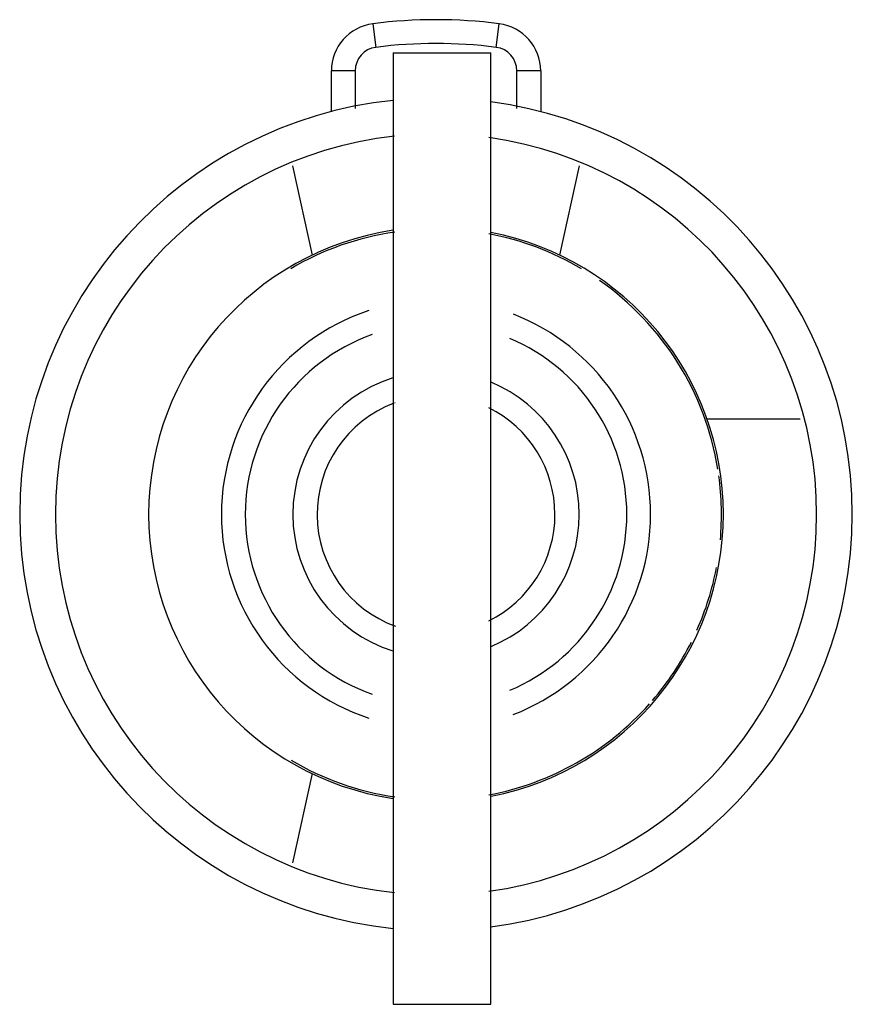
# Model space of a CAD drawing. Header units: millimetres. Extents: x 2.4 to 19.9, y 5 to 25.7.
import ezdxf

# ---------------------------------------------------------------- set-up
doc = ezdxf.new("R2010")
doc.units = ezdxf.units.MM
doc.header["$LTSCALE"] = 2.008589
doc.layers.get('0').update_dxf_attribs({"linetype": 'CONTINUOUS'})

msp = doc.modelspace()

# ---------------------------------------------------------------- linework, layer by layer
at = {"color": 7}
for p, q in [((9.849, 25.582), (9.913, 25.086)), ((12.44, 25.086), (12.504, 25.582)), ((10.277, 24.967), (10.277, 4.967)), ((10.277, 24.967), (12.327, 24.967)), ((12.327, 4.967), (12.327, 24.967)), ((8.977, 23.732), (8.977, 24.59)), ((9.477, 24.59), (8.977, 24.59)), ((9.477, 24.59), (9.477, 23.797)), ((12.877, 23.797), (12.877, 24.59)), ((13.377, 24.59), (12.877, 24.59)), ((13.377, 24.59), (13.377, 23.733)), ((8.157, 22.594), (8.573, 20.717)), ((13.78, 20.717), (14.196, 22.594)), ((18.834, 17.267), (16.876, 17.267)), ((8.573, 9.817), (8.157, 7.941)), ((10.277, 4.967), (12.327, 4.967))]:
    msp.add_line(p, q, dxfattribs=at)
for centre, radius, start, end in [((9.977, 24.59), 1, 97.3344, 180), ((11.177, 15.267), 10.4, 82.6656, 97.3344), ((12.377, 24.59), 1, 0, 82.6656), ((9.977, 24.59), 0.5, 97.3344, 180), ((11.177, 15.267), 9.9, 82.6656, 97.3344), ((12.377, 24.59), 0.5, 0, 82.6656), ((11.177, 15.267), 8.75, 95.9158, 264.0837), ((11.177, 15.267), 8.75, 277.5578, 82.4423), ((11.177, 15.267), 8, 96.2535, 263.7485), ((11.177, 15.267), 8, 277.9826, 82.0195), ((11.177, 15.267), 6.04, 98.57, 261.43), ((11.177, 15.267), 6, 98.3241, 120.5915), ((11.177, 15.267), 6, 59.337, 79.3636), ((11.177, 15.267), 6.04, 281.0954, 78.9986), ((11.177, 15.267), 6, 9.1082, 55.0803), ((11.177, 15.267), 4.51, 108.2119, 251.7614), ((11.177, 15.267), 4.51, 291.1189, 68.8543), ((11.177, 15.267), 4.01, 109.5088, 250.4912), ((11.177, 15.267), 4.01, 292.7854, 67.2146), ((11.177, 15.267), 3.01, 107.4845, 252.5155), ((11.177, 15.267), 3.01, 292.6625, 67.3375), ((11.177, 15.267), 2.5, 110.8211, 250.0651), ((11.177, 15.267), 2.5, 110.0662, 110.3093), ((11.177, 15.267), 2.5, 296.3507, 63.6603), ((11.177, 15.267), 6, 354.8854, 7.734), ((11.177, 15.267), 6, 336.0825, 349.3066), ((11.177, 15.267), 6, 319.3071, 333.4339), ((11.177, 15.267), 6, 280.634, 318.3692), ((11.177, 15.267), 6, 239.4701, 261.6731)]:
    msp.add_arc(centre, radius, start, end, dxfattribs=at)

doc.saveas('drawing.dxf')
